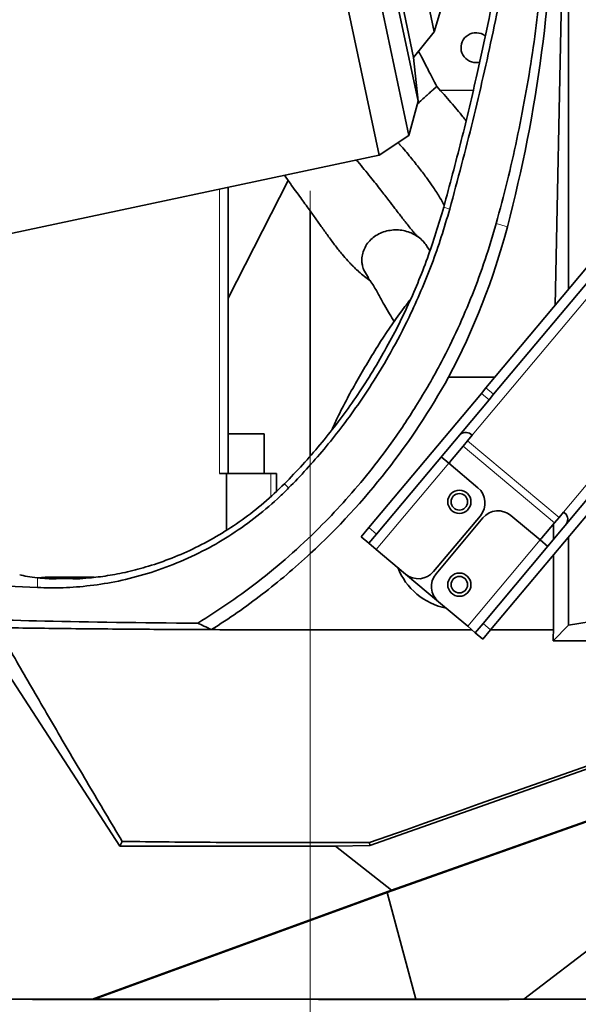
# Model space of a CAD drawing. Header units: millimetres. Extents: x 0 to 12118, y 0 to 8400.
# Tile 84 of 128: x 6717 to 6886, y 3650 to 3947. Entities that reach past the tile are written whole.
import ezdxf

# ---------------------------------------------------------------- set-up
doc = ezdxf.new("R2010")
doc.units = ezdxf.units.MM
doc.header["$LTSCALE"] = 20
doc.linetypes.add('CENTERX2', pattern=[20.32, 12.7, -2.54, 2.54, -2.54])
doc.styles.add('SLDTEXTSTYLE0', font='TXT', dxfattribs={"width": 0.605})
doc.dimstyles.new('SLDDIMSTYLE0', dxfattribs={"dimtxt": 70, "dimasz": 70, "dimexe": 0, "dimexo": 0.0625, "dimgap": 17.5, "dimtad": 1, "dimdec": 0, "dimrnd": 1e-09, "dimzin": 12, "dimdsep": 46, "dimtxsty": 'SLDTEXTSTYLE0', "dimsah": 1, "dimcen": 0.09, "dimadec": 0, "dimazin": 3, "dimtfac": 1, "dimtofl": 0, "dimtmove": 0, "dimatfit": 3, "dimfxl": 1, "dimfrac": 2, "dimtolj": 1, "dimtzin": 12, "dimarcsym": 0})
doc.dimstyles.new('SLDDIMSTYLE1', dxfattribs={"dimtxt": 70, "dimasz": 70, "dimexe": 0, "dimexo": 0.0625, "dimgap": 17.5, "dimtad": 1, "dimdec": 1, "dimrnd": 1e-09, "dimzin": 12, "dimdsep": 46, "dimtxsty": 'SLDTEXTSTYLE0', "dimsah": 1, "dimcen": 0.09, "dimadec": 0, "dimazin": 3, "dimtfac": 1, "dimtmove": 0, "dimatfit": 0, "dimfxl": 1, "dimfrac": 2, "dimtolj": 1, "dimtzin": 12, "dimarcsym": 0})
doc.dimstyles.new('SLDDIMSTYLE2', dxfattribs={"dimtxt": 70, "dimasz": 70, "dimexe": 0, "dimexo": 0.0625, "dimgap": 17.5, "dimtad": 1, "dimdec": 1, "dimrnd": 1e-09, "dimzin": 12, "dimdsep": 46, "dimtxsty": 'SLDTEXTSTYLE0', "dimsah": 1, "dimcen": 0.09, "dimadec": 0, "dimazin": 3, "dimtfac": 1, "dimtofl": 0, "dimtmove": 0, "dimatfit": 3, "dimfxl": 1, "dimfrac": 2, "dimtolj": 1, "dimtzin": 12, "dimarcsym": 0})

# ---------------------------------------------------------------- blocks, each defined once
blk = doc.blocks.new('_D_3')
at = {"color": 7, "linetype": 'Continuous', "lineweight": 0}
for p, q in [((7120.86, 4143.87), (5543.93, 4143.87)), ((5573.93, 4143.87), (5573.93, 3363.87)), ((6445.27, 3363.87), (5543.93, 3363.87))]:
    blk.add_line(p, q, dxfattribs=at)
at = {"color": 7, "linetype": 'Continuous', "lineweight": 18}
for points in [[(5573.93, 4143.87), (5563.93, 4073.87), (5583.93, 4073.87)], [(5573.93, 3363.87), (5583.93, 3433.87), (5563.93, 3433.87)]]:
    blk.add_solid(points, dxfattribs=at)
at = {"color": 7, "linetype": 'Continuous', "lineweight": 18, "insert": (5483.69, 3673.66), "char_height": 70, "attachment_point": 1, "rotation": 90, "style": 'SLDTEXTSTYLE0'}
blk.add_mtext('780', dxfattribs=at)
blk = doc.blocks.new('_D_6')
at = {"color": 7, "linetype": 'Continuous', "lineweight": 0}
for p, q in [((7124.86, 4139.87), (7124.86, 3020.85)), ((6804.86, 3161.82), (6804.86, 3020.85)), ((7124.86, 3050.85), (6804.86, 3050.85))]:
    blk.add_line(p, q, dxfattribs=at)
at = {"color": 7, "linetype": 'Continuous', "lineweight": 18}
for points in [[(6804.86, 3050.85), (6874.86, 3040.85), (6874.86, 3060.85)], [(7124.86, 3050.85), (7054.86, 3060.85), (7054.86, 3040.85)]]:
    blk.add_solid(points, dxfattribs=at)
at = {"color": 7, "linetype": 'Continuous', "lineweight": 18, "insert": (6884.65, 3141.08), "char_height": 70, "attachment_point": 1, "style": 'SLDTEXTSTYLE0'}
blk.add_mtext('320', dxfattribs=at)
blk = doc.blocks.new('_D_11')
at = {"color": 7, "linetype": 'Continuous', "lineweight": 0}
for p, q in [((6914.86, 5640.02), (5403.93, 5640.02)), ((5433.93, 5640.02), (5433.93, 3363.87)), ((6445.27, 3363.87), (5403.93, 3363.87))]:
    blk.add_line(p, q, dxfattribs=at)
at = {"color": 7, "linetype": 'Continuous', "lineweight": 18}
for points in [[(5433.93, 5640.02), (5423.93, 5570.02), (5443.93, 5570.02)], [(5433.93, 3363.87), (5443.93, 3433.87), (5423.93, 3433.87)]]:
    blk.add_solid(points, dxfattribs=at)
at = {"color": 7, "linetype": 'Continuous', "lineweight": 18, "insert": (5343.69, 4467.24), "char_height": 70, "attachment_point": 1, "rotation": 90, "style": 'SLDTEXTSTYLE0'}
blk.add_mtext('*)', dxfattribs=at)
blk = doc.blocks.new('_D_20')
at = {"color": 7, "linetype": 'Continuous', "lineweight": 0}
for p, q in [((6476.36, 3936.27), (6476.36, 4307.15)), ((6526.36, 3936.27), (6526.36, 4307.15)), ((6476.36, 4277.15), (6356.36, 4277.15)), ((6476.36, 4277.15), (6526.36, 4277.15)), ((6526.36, 4277.15), (6714, 4277.15))]:
    blk.add_line(p, q, dxfattribs=at)
at = {"color": 7, "linetype": 'Continuous', "lineweight": 18}
for points in [[(6476.36, 4277.15), (6406.36, 4287.15), (6406.36, 4267.15)], [(6526.36, 4277.15), (6596.36, 4267.15), (6596.36, 4287.15)]]:
    blk.add_solid(points, dxfattribs=at)
at = {"color": 7, "linetype": 'Continuous', "lineweight": 18, "insert": (6607.06, 4367.39), "char_height": 70, "attachment_point": 1, "style": 'SLDTEXTSTYLE0'}
blk.add_mtext('50', dxfattribs=at)
blk = doc.blocks.new('_D_26')
at = {"color": 7, "linetype": 'Continuous', "lineweight": 0}
for p, q in [((6501.36, 3851.27), (6501.36, 2880.85)), ((6804.86, 3161.82), (6804.86, 2880.85)), ((6804.86, 2910.85), (6501.36, 2910.85))]:
    blk.add_line(p, q, dxfattribs=at)
at = {"color": 7, "linetype": 'Continuous', "lineweight": 18}
for points in [[(6501.36, 2910.85), (6571.36, 2900.85), (6571.36, 2920.85)], [(6804.86, 2910.85), (6734.86, 2920.85), (6734.86, 2900.85)]]:
    blk.add_solid(points, dxfattribs=at)
at = {"color": 7, "linetype": 'Continuous', "lineweight": 18, "insert": (6532.79, 3001.08), "char_height": 70, "attachment_point": 1, "style": 'SLDTEXTSTYLE0'}
blk.add_mtext('303,5', dxfattribs=at)

msp = doc.modelspace()

# ---------------------------------------------------------------- linework, layer by layer
at = {"color": 7, "linetype": 'Continuous', "lineweight": 35}
for p, q in [((6754.937184, 4239.038085), (6825.631269, 3906.468774)), ((6765.55588, 4237.356383), (6834.647776, 3912.324321)), ((6772.321831, 4229.00134), (6837.430221, 3922.709061)), ((6776.433627, 4216.347066), (6836.03925, 3935.9417)), ((6785.250234, 4211.854917), (6842.266309, 3943.631672)), ((6878.724842, 3861.056824), (6880.852729, 3961.551547)), ((6882.768643, 3959.635633), (6882.768643, 3865.876039)), ((6842.266309, 3943.631672), (6844.439978, 3950.970188)), ((6836.03925, 3935.9417), (6842.266309, 3943.631672)), ((6837.430221, 3922.709061), (6836.03925, 3935.9417)), ((6854.013096, 3925.920979), (6844.059462, 3926.01495)), ((6834.647776, 3912.324321), (6837.430221, 3922.709061)), ((6837.482824, 3922.169743), (6837.222771, 3921.934809)), ((6825.631269, 3906.468774), (6834.647776, 3912.324321)), ((6605.870787, 3859.754403), (6825.631269, 3906.468774)), ((6780.080042, 3863.28754), (6798.196917, 3898.770877)), ((6780.080042, 3810.370777), (6780.080042, 3896.785973)), ((6804.857394, 3889.566352), (6804.857394, 3815.716952)), ((6840.942972, 3877.651062), (6840.16285, 3878.813733)), ((6822.422669, 3869.425931), (6820.946136, 3871.914636)), ((6857.894167, 3836.231793), (6888.756036, 3873.011535)), ((6860.192301, 3834.30343), (6891.054169, 3871.083172)), ((6846.584618, 3839.427121), (6860.575366, 3839.427121)), ((6856.512626, 3834.585335), (6857.894167, 3836.231793)), ((6822.524554, 3794.079928), (6856.512626, 3834.585335)), ((6824.822687, 3792.151565), (6858.810759, 3832.656972)), ((6860.192301, 3834.30343), (6858.810759, 3832.656972)), ((6780.080042, 3822.370777), (6781.984588, 3822.370777)), ((6781.984588, 3822.370777), (6790.984588, 3822.370777)), ((6790.984588, 3810.370777), (6790.984588, 3822.370777)), ((6850.996263, 3818.676848), (6852.359822, 3820.301873)), ((6853.72338, 3821.926899), (6852.359822, 3820.301873)), ((6847.185219, 3814.135022), (6850.996263, 3818.676848)), ((6846.652717, 3813.50041), (6844.354583, 3815.428773)), ((6846.652717, 3813.50041), (6855.462228, 3806.108353)), ((6777.444003, 3810.370777), (6779.565323, 3810.370777)), ((6779.565323, 3810.370777), (6779.565323, 3793.344488)), ((6779.565323, 3810.370777), (6792.958975, 3810.370777)), ((6792.958975, 3810.370777), (6794.700645, 3810.370777)), ((6794.700645, 3805.122459), (6794.700645, 3810.370777)), ((6856.996553, 3765.154486), (6890.984626, 3805.659893)), ((6859.294687, 3763.226123), (6893.282759, 3803.73153)), ((6822.861706, 3698.138655), (7103.522889, 3797.358992)), ((6856.201769, 3797.65536), (6842.060441, 3780.802383)), ((6856.967813, 3797.012573), (6842.826486, 3780.159595)), ((6874.230317, 3790.360056), (6865.420805, 3797.752114)), ((6879.937422, 3797.161519), (6878.573863, 3795.536494)), ((6879.937422, 3797.161519), (6881.30098, 3798.786545)), ((6820.201671, 3791.311625), (6822.524554, 3794.079928)), ((6878.573863, 3795.536494), (6874.762819, 3790.994668)), ((6878.266852, 3790.503441), (6878.266852, 3795.170612)), ((6822.499804, 3789.383262), (6820.201671, 3791.311625)), ((6824.822687, 3792.151565), (6822.499804, 3789.383262)), ((6876.52845, 3788.431693), (6874.230317, 3790.360056)), ((6882.768643, 3791.201295), (6882.768643, 3764.605921)), ((6822.499804, 3789.383262), (6824.797938, 3787.454899)), ((6833.607449, 3780.062842), (6824.797938, 3787.454899)), ((7114.887263, 3785.742225), (6829.403036, 3684.719642)), ((6878.266852, 3763.240973), (6878.266852, 3785.836269)), ((6724.833362, 3779.087342), (6722.643286, 3778.952782)), ((6739.629873, 3779.087342), (6724.833362, 3779.087342)), ((6843.566027, 3771.706603), (6833.607449, 3780.062842)), ((6843.566027, 3771.706603), (6852.375538, 3764.314545)), ((6905.763949, 3768.475157), (6882.768643, 3764.605921)), ((6852.375538, 3764.314545), (6854.673671, 3762.386182)), ((6854.673671, 3762.386182), (6856.996553, 3765.154486)), ((6882.768643, 3764.605921), (6878.126515, 3759.963793)), ((6747.348297, 3698.035123), (6706.161198, 3761.457694)), ((6804.857394, 3763.240973), (6853.654971, 3763.240973)), ((6856.971804, 3760.45782), (6854.673671, 3762.386182)), ((6859.294687, 3763.226123), (6856.971804, 3760.45782)), ((6859.307148, 3763.240973), (6878.266852, 3763.240973)), ((6995.145018, 3759.963793), (6878.126515, 3759.963793)), ((6984.293048, 3739.300333), (6828.071362, 3684.019106)), ((6869.281772, 3651.870777), (6984.293048, 3739.300333)), ((6748.094219, 3699.40894), (6747.348297, 3698.035123)), ((6747.348297, 3698.035123), (6812.458133, 3698.035123)), ((6822.712413, 3699.04537), (6804.857394, 3699.04537)), ((6812.458133, 3698.035123), (6822.861706, 3698.138655)), ((6812.458133, 3698.035123), (6829.403036, 3684.719642)), ((6822.712413, 3699.04537), (6822.861706, 3698.138655)), ((6829.403036, 3684.719642), (6739.151522, 3651.870777)), ((6828.071362, 3684.019106), (6739.744554, 3651.870777)), ((6836.738977, 3651.870777), (6828.071362, 3684.019106)), ((6739.151522, 3651.870777), (6639.689893, 3651.870777)), ((6721.03612, 3651.688237), (6721.03612, 3651.870777)), ((6721.162676, 3651.870777), (6721.03612, 3651.688237)), ((6777.368986, 3651.688237), (6721.03612, 3651.688237)), ((6739.744554, 3651.870777), (6739.151522, 3651.870777)), ((6739.744554, 3651.870777), (6836.738977, 3651.870777)), ((6777.368986, 3651.688237), (6777.329277, 3651.870777)), ((6777.368986, 3651.688237), (6777.368986, 3651.870777)), ((6807.32236, 3651.688237), (6807.32236, 3651.870777)), ((6807.382966, 3651.870777), (6807.32236, 3651.688237)), ((6864.920194, 3651.688237), (6807.32236, 3651.688237)), ((6836.738977, 3651.870777), (6869.281772, 3651.870777)), ((6864.920194, 3651.688237), (6864.810802, 3651.870777)), ((6864.920194, 3651.688237), (6864.920194, 3651.870777)), ((7050.357394, 3651.870777), (6869.281772, 3651.870777))]:
    msp.add_line(p, q, dxfattribs=at)
at = {"color": 8, "linetype": 'Continuous', "lineweight": 18}
for p, q in [((6777.444003, 3896.225632), (6777.444003, 3810.370777)), ((6846.953408, 3890.185991), (6845.130741, 3890.702782)), ((6860.964796, 3885.778827), (6864.340105, 3884.814537)), ((6853.72338, 3821.926899), (6905.99312, 3884.219549)), ((6933.57072, 3861.079195), (6881.30098, 3798.786545)), ((6857.894167, 3836.231793), (6860.192301, 3834.30343)), ((6858.810759, 3832.656972), (6856.512626, 3834.585335)), ((6879.937422, 3797.161519), (6852.359822, 3820.301873)), ((6878.573863, 3795.536494), (6850.996263, 3818.676848)), ((6824.797938, 3787.454899), (6846.652717, 3813.50041)), ((6792.958975, 3810.370777), (6792.958975, 3803.513128)), ((6798.332219, 3806.042651), (6797.058194, 3807.300874)), ((6822.524554, 3794.079928), (6824.822687, 3792.151565)), ((6874.230317, 3790.360056), (6852.375538, 3764.314545)), ((6804.857394, 3786.228366), (6804.857394, 3763.240973)), ((6722.564296, 3776.009593), (6722.564296, 3778.961057)), ((6856.996553, 3765.154486), (6859.294687, 3763.226123)), ((6804.857394, 3699.04537), (6804.857394, 3763.240973))]:
    msp.add_line(p, q, dxfattribs=at)
at = {"color": 7, "linetype": 'CENTERX2', "lineweight": 18}
msp.add_line((6804.857394, 3165.817899), (6804.857394, 3895.694806), dxfattribs=at)
at = {"color": 7, "linetype": 'Continuous', "lineweight": 35}
for centre, radius in [((6849.857394, 3801.870777), 3.5), ((6849.857394, 3801.870777), 2.5), ((6849.857394, 3776.870777), 3.5), ((6849.857394, 3776.870777), 2.5)]:
    msp.add_circle(centre, radius, dxfattribs=at)
for centre, radius, start, end in [((6854.857394, 3938.870777), 4.5, 52.24386798, 261.45900834), ((6854.857394, 3938.870777), 4.5, 261.45900834, 284.61061428), ((6659.240293, 3943.409331), 214.266647, 312.81293584, 330.96829674), ((6851.731666, 3820.136662), 2.678036, 41.95053302, 128.57824634), ((6848.717308, 3812.849447), 2, 140, 164.46980052), ((6851.605502, 3801.512086), 6, 320, 50), ((6861.56408, 3793.155847), 6, 50, 140), ((6879.883799, 3796.514218), 2.678036, 331.42175366, 58.04946698), ((6873.23073, 3792.280243), 2, 295.53019948, 320), ((6849.857394, 3789.370777), 20, 201.49527705, 258.50472295), ((6837.464175, 3784.659108), 6, 230, 320), ((6847.422752, 3776.302869), 6, 140, 230)]:
    msp.add_arc(centre, radius, start, end, dxfattribs=at)
for centre, major_axis, ratio, start_param, end_param in [((6456.357394, 3992.434731), (0, 422.026846), 0.9997758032, 4.4545330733, 4.7087809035), ((6659.240293, 3938.91703), (0, 212.160036), 0.9997758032, 4.2243009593, 4.4545330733), ((6804.857394, 3780.870777), (90, 0), 0.0524077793, 3.3681129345, 3.5584453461), ((6804.857394, 3780.870777), (124, 0), 0.0524077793, 3.5851614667, 3.9866959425), ((6804.857394, 3768.370777), (124, 0), 0.0261859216, 3.5851614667, 4.4348317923), ((6922.686473, 3067.9509), (0, 1096.273138), 0.0524077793, 0.8837832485, 0.8876436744), ((4811.697364, 3067.9509), (3243.701149, 1094.924126), 0.0167612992, 5.3754299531, 5.4451560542)]:
    msp.add_ellipse(centre, major_axis=major_axis, ratio=ratio, start_param=start_param, end_param=end_param, dxfattribs=at)
for points, knots in [([(6860.964796, 3885.778827), (6862.098215, 3890.001628), (6864.365045, 3898.447205), (6867.275563, 3911.272621), (6869.825123, 3924.207653), (6871.984041, 3937.312746), (6873.752141, 3950.557229), (6875.111043, 3963.952996), (6876.086276, 3977.423275), (6876.382975, 3986.4448), (6876.531324, 3990.955545)], [0, 0, 0, 0, 0.1236038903, 0.2472070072, 0.371318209, 0.495428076, 0.6212374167, 0.7470452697, 0.8735231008, 1, 1, 1, 1]), ([(6864.909135, 3981.270363), (6863.768239, 3974.384002), (6860.981528, 3957.563618), (6856.019463, 3934.115638), (6850.535234, 3910.818056), (6846.932603, 3897.409229), (6845.130741, 3890.702782)], [0, 0, 0, 0, 0.2257934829, 0.5515152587, 0.7756896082, 1, 1, 1, 1]), ([(6846.953408, 3890.185991), (6849.33366, 3899.047237), (6854.094184, 3916.769799), (6860.132906, 3943.649158), (6864.50911, 3965.306489), (6866.550131, 3978.07474), (6867.136645, 3981.743863)], [0, 0, 0, 0, 0.2933719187, 0.5867461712, 0.8812461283, 1, 1, 1, 1]), ([(6843.027627, 3927.178973), (6842.178995, 3928.832149), (6840.663994, 3931.783446), (6838.831733, 3935.332384), (6837.839602, 3937.215162), (6837.536393, 3937.790565)], [0, 0, 0, 0, 0.4693017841, 0.8378111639, 1, 1, 1, 1]), ([(6842.608852, 3926.800648), (6842.608851, 3926.800647), (6842.453796, 3926.660569), (6842.070303, 3926.314117), (6841.479982, 3925.780815), (6841.184807, 3925.514152)], [0, 0, 0, 0, 0.0000039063, 0.4999788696, 1, 1, 1, 1]), ([(6843.006852, 3927.160204), (6843.002523, 3927.156294), (6842.992794, 3927.147504), (6842.74591, 3926.924468), (6842.608852, 3926.800648)], [0, 0, 0, 0, 0.44484557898, 1, 1, 1, 1]), ([(6851.86066, 3916.864302), (6851.559062, 3917.246721), (6850.148174, 3919.035692), (6847.22913, 3922.451378), (6844.562109, 3925.532543), (6843.028817, 3927.173155), (6842.986497, 3927.218438)], [0, 0, 0, 0, 0.1134206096, 0.5305867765, 0.987043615, 1, 1, 1, 1]), ([(6841.184807, 3925.514152), (6840.84684, 3925.208828), (6840.171726, 3924.598924), (6838.908288, 3923.457521), (6837.957715, 3922.598764), (6837.482828, 3922.169747)], [0, 0, 0, 0, 0.3340618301, 0.6673105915, 1, 1, 1, 1]), ([(6831.377111, 3910.200268), (6831.557877, 3909.998345), (6832.898225, 3908.501122), (6835.084684, 3905.883685), (6837.826662, 3902.479988), (6840.08286, 3899.484067), (6842.17103, 3896.521134), (6843.958358, 3893.775189), (6844.891051, 3892.088366), (6845.300472, 3891.347905)], [0, 0, 0, 0, 0.02848527, 0.2112124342, 0.3786751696, 0.5316926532, 0.6709912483, 0.8555758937, 1, 1, 1, 1]), ([(6837.492892, 3881.730522), (6837.353858, 3881.846213), (6837.094257, 3882.062228), (6836.510541, 3882.684554), (6835.763484, 3883.541951), (6834.867411, 3884.631258), (6833.917594, 3885.82848), (6833.187641, 3886.763877), (6832.514154, 3887.634349), (6831.622993, 3888.794249), (6830.305529, 3890.519301), (6828.454445, 3892.9419), (6826.018061, 3896.105902), (6822.884263, 3900.036961), (6820.39445, 3903.13076), (6818.866247, 3904.82556), (6818.710996, 3904.997735)], [0, 0, 0, 0, 0.0754721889, 0.1409192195, 0.1977504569, 0.2809092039, 0.3414252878, 0.3800180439, 0.4102785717, 0.4543623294, 0.5203305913, 0.6049757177, 0.7094727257, 0.8351693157, 0.9832547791, 1, 1, 1, 1]), ([(6797.040948, 3900.391344), (6797.64545, 3899.54141), (6799.275217, 3897.249947), (6801.815467, 3893.763023), (6804.416307, 3890.185763), (6806.527502, 3887.246729), (6808.462854, 3884.521252), (6810.44315, 3881.760267), (6812.456044, 3879.054806), (6814.361301, 3876.658008), (6815.846047, 3874.947823), (6816.986827, 3873.725833), (6817.99549, 3872.702427), (6819.285492, 3871.485083), (6820.8403, 3870.141783), (6822.146798, 3869.1191), (6822.75099, 3868.65843), (6822.893032, 3868.550129)], [0, 0, 0, 0, 0.06678291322, 0.18004999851, 0.27605187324, 0.35509329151, 0.43161781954, 0.51198400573, 0.59636261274, 0.67759325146, 0.74544259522, 0.77460027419, 0.80905270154, 0.85453640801, 0.91111358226, 0.97910332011, 1, 1, 1, 1]), ([(6845.130741, 3890.702782), (6843.581441, 3885.566776), (6840.472223, 3875.259572), (6835.226434, 3862.80087), (6830.418302, 3853.004276), (6826.431056, 3845.71689), (6822.107186, 3838.571622), (6817.542254, 3831.734353), (6812.774621, 3825.22171), (6807.81936, 3819.031196), (6802.601854, 3813.020786), (6798.906029, 3809.207458), (6797.058194, 3807.300874)], [0, 0, 0, 0, 0.1658586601, 0.3328537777, 0.4180876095, 0.5034866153, 0.5894204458, 0.6755557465, 0.7563639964, 0.8371676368, 0.9185871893, 1, 1, 1, 1]), ([(6798.332219, 3806.042651), (6800.134906, 3807.905074), (6803.811413, 3811.703409), (6809.052704, 3817.72987), (6814.233601, 3824.186464), (6819.231059, 3831.021697), (6824.269225, 3838.606513), (6829.518264, 3847.409133), (6834.260672, 3856.508064), (6838.334257, 3865.45514), (6841.579421, 3873.537979), (6844.49815, 3881.776218), (6846.133505, 3887.377653), (6846.953408, 3890.185991)], [0, 0, 0, 0, 0.0788917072, 0.1608963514, 0.2429041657, 0.3308875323, 0.4188737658, 0.5207036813, 0.6439433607, 0.732606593, 0.8215759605, 0.9105452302, 1, 1, 1, 1]), ([(6770.880508, 3765.247995), (6774.144856, 3767.31318), (6780.702851, 3771.462088), (6790.30109, 3778.601247), (6799.643146, 3786.411801), (6808.122716, 3794.453889), (6815.829185, 3802.631401), (6822.781788, 3810.834543), (6829.88973, 3820.189323), (6837.272463, 3831.201552), (6843.911815, 3842.773519), (6849.475838, 3854.077459), (6853.86946, 3864.376859), (6857.768344, 3874.929191), (6859.89706, 3882.154637), (6860.964796, 3885.778827)], [0, 0, 0, 0, 0.0763121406, 0.1533092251, 0.2322336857, 0.3117298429, 0.3787427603, 0.4493060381, 0.5198746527, 0.6067958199, 0.7073692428, 0.7802453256, 0.8531219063, 0.9263278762, 1, 1, 1, 1]), ([(6821.872604, 3879.473688), (6822.270134, 3879.990564), (6823.065077, 3881.024166), (6824.663045, 3882.246118), (6826.465895, 3883.160981), (6828.422274, 3883.732246), (6830.447725, 3883.952206), (6832.471641, 3883.826228), (6834.425656, 3883.362157), (6836.251261, 3882.583068), (6837.876451, 3881.504595), (6839.224239, 3880.2461), (6839.856867, 3879.260242), (6840.149369, 3878.804422)], [0, 0, 0, 0, 0.0920716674, 0.1841166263, 0.2761346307, 0.368238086, 0.4603285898, 0.5524602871, 0.6445957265, 0.7367227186, 0.8288175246, 0.9208523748, 1, 1, 1, 1]), ([(6820.621412, 3873.04226), (6820.56107, 3873.382309), (6820.391896, 3874.33567), (6820.444993, 3875.942297), (6820.898943, 3877.798804), (6821.548066, 3878.91542), (6821.872604, 3879.473688)], [0, 0, 0, 0, 0.1560410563, 0.4374773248, 0.7187589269, 1, 1, 1, 1]), ([(6820.946136, 3871.914636), (6820.908523, 3872.021287), (6820.778187, 3872.390859), (6820.686582, 3872.771479), (6820.621412, 3873.04226)], [0, 0, 0, 0, 0.2885804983, 1, 1, 1, 1]), ([(6822.288006, 3869.341893), (6822.691097, 3868.838064), (6823.793488, 3867.46017), (6825.17141, 3864.926865), (6826.790994, 3862.004694), (6828.336275, 3859.303025), (6829.499187, 3857.386897), (6830.134828, 3856.397504), (6830.262191, 3856.199259)], [0, 0, 0, 0, 0.1439909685, 0.3937930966, 0.6163809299, 0.8064389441, 0.9612161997, 1, 1, 1, 1]), ([(6834.929823, 3862.657985), (6834.427838, 3862.026902), (6831.261792, 3858.04663), (6825.958236, 3850.192412), (6819.165376, 3838.949566), (6814.326621, 3829.997944), (6811.911491, 3824.737835), (6811.367119, 3823.552203)], [0, 0, 0, 0, 0.052872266, 0.3334679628, 0.6203795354, 0.9144332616, 1, 1, 1, 1]), ([(6722.564296, 3776.009593), (6725.098111, 3775.949892), (6730.172191, 3775.830338), (6738.388577, 3776.469685), (6746.934208, 3777.829529), (6755.740905, 3780.094931), (6764.614854, 3783.259283), (6773.184268, 3787.246334), (6781.282034, 3792.007866), (6788.815151, 3797.397616), (6794.442689, 3802.200083), (6797.491534, 3805.212116), (6798.332219, 3806.042651)], [0, 0, 0, 0, 0.10883767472, 0.21795231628, 0.32670324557, 0.43601160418, 0.54571465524, 0.65500846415, 0.75694015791, 0.85919033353, 0.96117330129, 1, 1, 1, 1]), ([(6797.058194, 3807.300874), (6795.024751, 3805.354989), (6790.952663, 3801.458242), (6784.314012, 3796.330405), (6777.394881, 3791.780189), (6770.259992, 3787.944726), (6763.082179, 3784.795724), (6756.166951, 3782.389576), (6749.661149, 3780.676035), (6743.648398, 3779.524571), (6738.516196, 3778.871747), (6735.583536, 3778.692062), (6734.336755, 3778.615672)], [0, 0, 0, 0, 0.1048779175, 0.2100241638, 0.3148211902, 0.420140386, 0.5258381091, 0.6311438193, 0.7296756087, 0.8285153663, 0.9270955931, 1, 1, 1, 1]), ([(6775.081667, 3763.301762), (6777.675877, 3764.992397), (6782.873081, 3768.379392), (6790.425563, 3773.955024), (6797.804728, 3779.864), (6802.504124, 3784.104762), (6804.857394, 3786.228366)], [0, 0, 0, 0, 0.247963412, 0.4967665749, 0.7480008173, 1, 1, 1, 1]), ([(6726.699799, 3778.615672), (6725.803483, 3778.671389), (6724.32745, 3778.763142), (6723.061502, 3778.905246), (6722.564296, 3778.961057)], [0, 0, 0, 0, 0.6072461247, 1, 1, 1, 1]), ([(6734.336755, 3778.615672), (6734.02114, 3778.638125), (6733.390308, 3778.683003), (6732.128245, 3778.725826), (6730.785899, 3778.737325), (6729.349103, 3778.715784), (6728.244163, 3778.684027), (6727.296324, 3778.645033), (6726.846391, 3778.622887), (6726.699799, 3778.615672)], [0, 0, 0, 0, 0.2363005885, 0.472304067, 0.7087972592, 0.8071603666, 0.9065565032, 0.9695553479, 1, 1, 1, 1]), ([(6710.390893, 3763.892814), (6713.804461, 3763.844246), (6720.631598, 3763.747112), (6731.330495, 3763.621761), (6742.334935, 3763.511997), (6753.357797, 3763.422682), (6764.278221, 3763.351187), (6771.476608, 3763.318346), (6775.08169, 3763.301899)], [0, 0, 0, 0, 0.1691726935, 0.3383453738, 0.5100858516, 0.6818263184, 0.8406529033, 1, 1, 1, 1]), ([(6710.390893, 3763.892814), (6713.235308, 3758.932076), (6718.931539, 3748.997695), (6728.181394, 3733.11621), (6737.859245, 3716.641118), (6744.680326, 3705.156762), (6748.094219, 3699.40894)], [0, 0, 0, 0, 0.2485276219, 0.4977018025, 0.748604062, 1, 1, 1, 1]), ([(6775.081875, 3763.301896), (6774.296547, 3763.667391), (6772.902684, 3764.3161), (6771.495054, 3764.964789), (6770.880508, 3765.247995)], [0, 0, 0, 0, 0.5634181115, 1, 1, 1, 1]), ([(6775.081671, 3763.301757), (6778.35557, 3763.289683), (6784.906564, 3763.265524), (6794.849365, 3763.244833), (6801.508036, 3763.242265), (6804.857394, 3763.240973)], [0, 0, 0, 0, 0.3317777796, 0.6638795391, 1, 1, 1, 1]), ([(6804.857394, 3699.04537), (6800.124053, 3699.049643), (6790.640039, 3699.058206), (6776.407816, 3699.129103), (6762.177445, 3699.239482), (6752.794515, 3699.352383), (6748.094219, 3699.40894)], [0, 0, 0, 0, 0.247686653, 0.4962802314, 0.747666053, 1, 1, 1, 1])]:
    msp.add_open_spline(points, degree=3, knots=knots, dxfattribs=at)

# ---------------------------------------------------------------- dimensions: what is measured, and where the dimension line sits
at = {"color": 7, "linetype": 'Continuous', "lineweight": 18}
for base, p1, dimstyle, picture, middle in [((5433.926215, 3363.870777), (6918.857394, 5640.016033), 'SLDDIMSTYLE0', '_D_11', (5433.926215, 4501.943405)), ((5573.926215, 3363.870777), (7124.857394, 4143.870777), 'SLDDIMSTYLE2', '_D_3', (5573.926215, 3753.870777))]:
    dim = msp.add_linear_dim(base=base, p1=p1, p2=(6449.265831, 3363.870777), angle=90, dimstyle=dimstyle, dxfattribs=at)
    dim.commit()
    dim.dimension.update_dxf_attribs({"geometry": picture, "text_midpoint": middle, "dimtype": 160})
for base, p1, p2, dimstyle, picture, middle in [((6526.357394, 4277.154343), (6476.357394, 3932.270777), (6526.357394, 3932.270777), 'SLDDIMSTYLE1', '_D_20', (6660.531867, 4277.154343)), ((6804.857394, 3050.845617), (7124.857394, 4143.870777), (6804.857394, 3165.817899), 'SLDDIMSTYLE2', '_D_6', (6964.857394, 3050.845617)), ((6501.357394, 2910.845617), (6804.857394, 3165.817899), (6501.357394, 3855.270777), 'SLDDIMSTYLE2', '_D_26', (6653.107394, 2910.845617))]:
    dim = msp.add_linear_dim(base=base, p1=p1, p2=p2, dimstyle=dimstyle, dxfattribs=at)
    dim.commit()
    dim.dimension.update_dxf_attribs({"geometry": picture, "text_midpoint": middle, "dimtype": 160})

doc.saveas('drawing.dxf')
